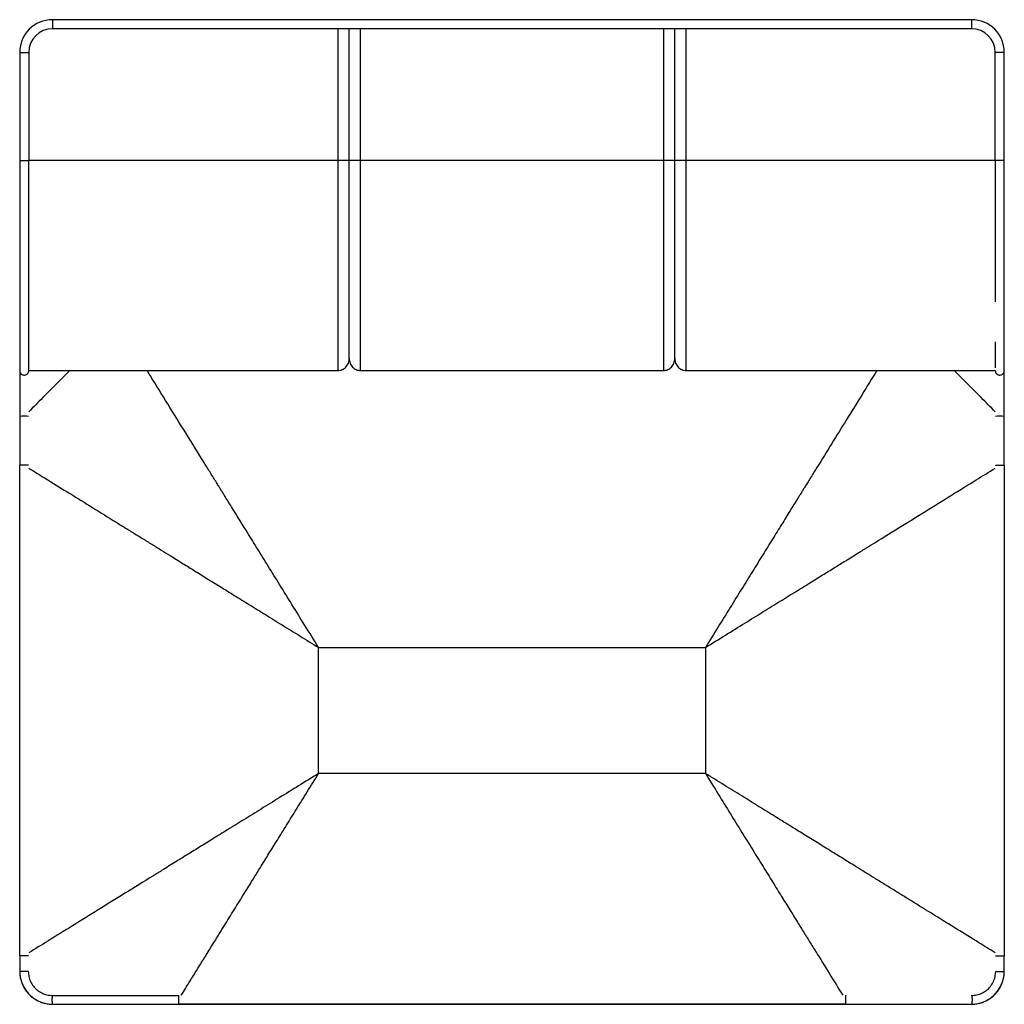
# Paper-space layout '_Top' of a CAD drawing. Header units: millimetres. Extents: x -94 to 774, y -774 to 94.
import ezdxf

# ---------------------------------------------------------------- set-up
doc = ezdxf.new("R2010")
doc.units = ezdxf.units.MM

psp = doc.layouts.new('_Top')

# ---------------------------------------------------------------- linework, layer by layer
at = {"color": 7, "linetype": 'Continuous', "lineweight": 25}
for p, q in [((745, 94), (-65, 94)), ((-65, 94), (-65, 86)), ((745, 94), (745, 86)), ((745, 86), (-65, 86)), ((186.5, 86), (186.5, -30)), ((196.5, -30), (196.5, 86)), ((206.5, -30), (206.5, 86)), ((473.5, 86), (473.5, -30)), ((483.5, -30), (483.5, 86)), ((493.5, -30), (493.5, 86)), ((-94, 65), (-94, -30)), ((-94, 65), (-86, 65)), ((-86, 65), (-86, -30)), ((766, -30), (766, 65)), ((774, 65), (766, 65)), ((774, -30), (774, 65)), ((186.5, -30), (-86, -30)), ((473.5, -30), (206.5, -30)), ((766, -30), (493.5, -30)), ((-86, -215.3), (186.5, -215.3)), ((206.5, -215.21), (206.5, -215.21)), ((206.5, -215.3), (473.5, -215.3)), ((473.5, -215.21), (473.5, -215.21)), ((493.5, -215.21), (493.5, -215.21)), ((493.5, -215.3), (766.03, -215.3)), ((-94, -731.15), (-94, -298.85)), ((774, -298.85), (774, -731.15)), ((169.48, -459.48), (510.52, -459.48)), ((169.48, -570.52), (169.48, -459.48)), ((510.52, -459.48), (510.52, -570.52)), ((510.52, -570.52), (169.48, -570.52)), ((-86.15, -731.15), (-94, -731.15)), ((766.15, -731.15), (774, -731.15)), ((-93.29, -751.29), (-93.22, -751.68)), ((772.97, -752.2), (773.29, -751.18)), ((634.01, -766.07), (634.01, -773.97)), ((45.99, -773.97), (45.99, -773.93)), ((634.01, -773.97), (45.99, -773.97)), ((45.99, -774), (634.01, -774)), ((745.07, -773.97), (745, -773.97))]:
    psp.add_line(p, q, dxfattribs=at)
for centre, radius, start, end in [((-65, 65), 29, 90, 180), ((745, 65), 29, 360, 90), ((-65, 65), 21, 90, 180), ((745, 65), 21, 0, 90), ((-89.95, -281.48), 26.04, 81.56253, 98.94544), ((769.95, -281.48), 26.04, 81.05468, 98.43733)]:
    psp.add_arc(centre, radius, start, end, dxfattribs=at)
for points, knots in [([(-94, -30), (-93.95, -30), (-93.89, -30), (-93.64, -30), (-93.6, -30)], [0, 0, 0, 0, 0.874699, 1, 1, 1, 1]), ([(-93.99, -30), (-93.99, -34.88), (-93.99, -44.48), (-93.99, -58.53), (-93.99, -71.83), (-93.99, -83.44), (-93.99, -93.4), (-93.99, -101.74), (-93.99, -109.26), (-93.99, -115.95), (-93.99, -122.97), (-93.99, -130.47), (-93.99, -138.57), (-93.99, -146.33), (-93.99, -153.74), (-93.99, -160.72), (-93.99, -167.71), (-93.99, -174.58), (-93.99, -181.21), (-93.99, -187.17), (-93.99, -192.48), (-93.99, -196.53), (-93.99, -199.72), (-93.99, -202.33), (-93.99, -204.97), (-93.99, -207.51), (-93.99, -209.57), (-93.99, -211.18), (-93.99, -212.4), (-93.99, -213.44), (-93.99, -214.3), (-93.99, -215), (-93.99, -215.18), (-93.99, -215.27)], [0, 0, 0, 0, 0.04847, 0.095372, 0.140026, 0.18197, 0.213366, 0.24262, 0.269349, 0.293565, 0.315308, 0.347313, 0.379051, 0.41121, 0.443462, 0.4757, 0.508087, 0.547227, 0.58661, 0.626408, 0.666196, 0.705618, 0.728934, 0.755533, 0.785159, 0.817406, 0.851696, 0.87488, 0.89831, 0.921639, 0.944831, 0.97081, 1, 1, 1, 1]), ([(-93.6, -30), (-93.37, -30), (-92.86, -30), (-91.56, -30), (-90, -30), (-88.43, -30), (-87.11, -30), (-86.18, -30), (-86.06, -30), (-86, -30)], [0, 0, 0, 0, 0.125251, 0.271043, 0.416834, 0.562626, 0.708417, 0.854209, 1, 1, 1, 1]), ([(-93.6, -217.03), (-93.6, -216.99), (-93.6, -216.91), (-93.6, -216.1), (-93.6, -214.97), (-93.6, -213.44), (-93.6, -211.43), (-93.6, -208.85), (-93.6, -205.65), (-93.6, -201.74), (-93.6, -197.15), (-93.6, -191.83), (-93.6, -185.76), (-93.6, -178.72), (-93.6, -170.63), (-93.6, -161.35), (-93.6, -151.09), (-93.6, -139.92), (-93.6, -127.97), (-93.6, -115.4), (-93.6, -102.69), (-93.6, -90.04), (-93.6, -77.68), (-93.6, -65.41), (-93.6, -53.34), (-93.6, -41.56), (-93.6, -33.81), (-93.6, -30)], [0, 0, 0, 0, 0.034062, 0.06563, 0.09492, 0.126423, 0.160271, 0.196066, 0.235235, 0.275704, 0.317084, 0.35903, 0.401231, 0.443079, 0.488268, 0.533337, 0.578711, 0.624618, 0.670337, 0.715972, 0.761713, 0.803673, 0.844903, 0.885275, 0.924689, 0.962995, 1, 1, 1, 1]), ([(-86, -215.2), (-86, -215.19), (-86, -215.15), (-86, -214.54), (-86, -213.47), (-86, -211.82), (-86, -209.41), (-86, -206.27), (-86, -202.32), (-86, -197.53), (-86, -191.82), (-86, -185.16), (-86, -178.04), (-86, -170.66), (-86, -163.23), (-86, -155.12), (-86, -146.35), (-86, -136.96), (-86, -127.07), (-86, -116.76), (-86, -106.07), (-86, -95.1), (-86, -83.08), (-86, -70.15), (-86, -56.45), (-86, -43.09), (-86, -34.31), (-86, -30)], [0, 0, 0, 0, 0.016321, 0.047273, 0.075639, 0.113273, 0.154327, 0.198108, 0.243952, 0.291242, 0.339415, 0.387987, 0.436174, 0.474289, 0.512253, 0.550313, 0.588745, 0.627426, 0.665929, 0.704388, 0.742918, 0.781603, 0.819943, 0.866918, 0.912734, 0.957188, 1, 1, 1, 1]), ([(186.5, -30), (186.5, -34.39), (186.5, -43.17), (186.5, -56.35), (186.5, -69.5), (186.5, -82.56), (186.5, -95.47), (186.5, -108.11), (186.5, -120.38), (186.5, -132.17), (186.5, -143.35), (186.5, -153.79), (186.5, -163.38), (186.5, -172.05), (186.5, -179.77), (186.5, -186.56), (186.5, -192.51), (186.5, -198.23), (186.5, -203.53), (186.5, -208.21), (186.5, -211.35), (186.5, -213.38), (186.5, -214.57), (186.5, -215.25), (186.5, -215.22), (186.5, -215.21)], [0, 0, 0, 0, 0.043218, 0.086562, 0.130113, 0.173871, 0.217818, 0.261936, 0.306185, 0.350567, 0.395069, 0.439617, 0.484142, 0.528565, 0.572786, 0.616739, 0.660404, 0.703858, 0.761515, 0.818967, 0.876409, 0.910951, 0.945664, 0.980659, 1, 1, 1, 1]), ([(196.5, -204.53), (196.5, -204.86), (196.5, -205.51), (196.5, -205.11), (196.5, -204.01), (196.5, -202.25), (196.5, -199.93), (196.5, -197.07), (196.5, -193.58), (196.5, -189.37), (196.5, -184.31), (196.5, -178.46), (196.5, -171.76), (196.5, -164.36), (196.5, -156.33), (196.5, -147.78), (196.5, -138.5), (196.5, -128.57), (196.5, -118.08), (196.5, -107.11), (196.5, -95.39), (196.5, -82.97), (196.5, -69.9), (196.5, -56.67), (196.5, -43.36), (196.5, -34.45), (196.5, -30)], [0, 0, 0, 0, 0.039996, 0.079995, 0.119987, 0.15997, 0.199975, 0.23999, 0.279991, 0.323991, 0.367984, 0.411957, 0.455947, 0.499957, 0.539969, 0.579974, 0.619976, 0.659983, 0.699981, 0.739973, 0.779982, 0.823992, 0.867995, 0.912001, 0.955996, 1, 1, 1, 1]), ([(206.5, -215.21), (206.5, -215.22), (206.5, -215.24), (206.5, -214.56), (206.5, -213.38), (206.5, -211.35), (206.5, -208.21), (206.5, -203.53), (206.5, -198.23), (206.5, -192.51), (206.5, -186.56), (206.5, -179.77), (206.5, -172.05), (206.5, -163.38), (206.5, -153.79), (206.5, -143.35), (206.5, -132.17), (206.5, -120.38), (206.5, -108.11), (206.5, -95.47), (206.5, -82.56), (206.5, -69.5), (206.5, -56.35), (206.5, -43.17), (206.5, -34.39), (206.5, -30)], [0, 0, 0, 0, 0.0187, 0.053714, 0.088449, 0.123016, 0.180486, 0.237988, 0.295678, 0.33916, 0.382856, 0.426837, 0.471087, 0.515539, 0.560094, 0.604671, 0.649202, 0.693613, 0.737891, 0.782038, 0.826014, 0.869801, 0.913381, 0.956753, 1, 1, 1, 1]), ([(473.5, -30), (473.5, -34.39), (473.5, -43.17), (473.5, -56.35), (473.5, -69.5), (473.5, -82.56), (473.5, -95.47), (473.5, -108.11), (473.5, -120.38), (473.5, -132.17), (473.5, -143.35), (473.5, -153.79), (473.5, -163.38), (473.5, -172.05), (473.5, -179.77), (473.5, -186.56), (473.5, -192.51), (473.5, -198.23), (473.5, -203.53), (473.5, -208.21), (473.5, -211.35), (473.5, -213.38), (473.5, -214.56), (473.5, -215.24), (473.5, -215.22), (473.5, -215.21)], [0, 0, 0, 0, 0.043247, 0.086619, 0.130199, 0.173986, 0.217962, 0.262109, 0.306387, 0.350799, 0.39533, 0.439907, 0.484461, 0.528913, 0.573163, 0.617145, 0.660841, 0.704323, 0.762012, 0.819514, 0.876985, 0.91155, 0.946286, 0.981303, 1, 1, 1, 1]), ([(483.5, -204.54), (483.5, -204.86), (483.5, -205.52), (483.5, -205.11), (483.5, -204.01), (483.5, -202.25), (483.5, -199.92), (483.5, -197.07), (483.5, -193.59), (483.5, -189.37), (483.5, -184.31), (483.5, -178.46), (483.5, -171.76), (483.5, -164.36), (483.5, -156.33), (483.5, -147.78), (483.5, -138.5), (483.5, -128.57), (483.5, -118.08), (483.5, -107.11), (483.5, -95.39), (483.5, -82.97), (483.5, -69.9), (483.5, -56.67), (483.5, -43.36), (483.5, -34.45), (483.5, -30)], [0, 0, 0, 0, 0.040001, 0.08, 0.11999, 0.159975, 0.199975, 0.239989, 0.279997, 0.323992, 0.367985, 0.411959, 0.455949, 0.499958, 0.53997, 0.579975, 0.619977, 0.659984, 0.699981, 0.739973, 0.779982, 0.823993, 0.867995, 0.912001, 0.955997, 1, 1, 1, 1]), ([(493.5, -215.21), (493.5, -215.22), (493.5, -215.24), (493.5, -214.56), (493.5, -213.38), (493.5, -211.35), (493.5, -208.21), (493.5, -203.53), (493.5, -198.23), (493.5, -192.51), (493.5, -186.56), (493.5, -179.77), (493.5, -172.05), (493.5, -163.38), (493.5, -153.79), (493.5, -143.35), (493.5, -132.17), (493.5, -120.38), (493.5, -108.11), (493.5, -95.47), (493.5, -82.56), (493.5, -69.5), (493.5, -56.35), (493.5, -43.17), (493.5, -34.39), (493.5, -30)], [0, 0, 0, 0, 0.018699, 0.053713, 0.088448, 0.123015, 0.180486, 0.237988, 0.295677, 0.339159, 0.382855, 0.426837, 0.471086, 0.515539, 0.560093, 0.60467, 0.649201, 0.693613, 0.737891, 0.782038, 0.826014, 0.869801, 0.913381, 0.956753, 1, 1, 1, 1]), ([(773.6, -30), (773.37, -30), (772.86, -30), (771.56, -30), (770, -30), (768.43, -30), (767.11, -30), (766.18, -30), (766.06, -30), (766, -30)], [0, 0, 0, 0, 0.125194, 0.270995, 0.416796, 0.562597, 0.708398, 0.854199, 1, 1, 1, 1]), ([(766, -30), (766, -35.26), (766, -45.59), (766, -60.8), (766, -75.42), (766, -89.43), (766, -102.84), (766, -115.66), (766, -127.9), (766, -139.46), (766, -148.41), (766, -153.16), (766, -154.59)], [0, 0, 0, 0, 0.116509, 0.229181, 0.338409, 0.444648, 0.548413, 0.650656, 0.752306, 0.853832, 0.955787, 1, 1, 1, 1]), ([(774, -30), (773.95, -30), (773.89, -30), (773.64, -30), (773.6, -30)], [0, 0, 0, 0, 0.874352, 1, 1, 1, 1]), ([(773.6, -30), (773.6, -35.08), (773.6, -45.09), (773.6, -59.83), (773.6, -74.03), (773.6, -87.69), (773.6, -100.79), (773.6, -113.34), (773.6, -125.02), (773.6, -135.86), (773.6, -145.86), (773.6, -155.27), (773.6, -163.98), (773.6, -171.92), (773.6, -179.32), (773.6, -186.15), (773.6, -192.35), (773.6, -197.74), (773.6, -202.37), (773.6, -206.26), (773.6, -209.46), (773.6, -211.86), (773.6, -213.62), (773.6, -214.93), (773.6, -216), (773.6, -216.82), (773.6, -216.96), (773.6, -217.03)], [0, 0, 0, 0, 0.049684, 0.097827, 0.144581, 0.190119, 0.23464, 0.278458, 0.322002, 0.361834, 0.401745, 0.441913, 0.482082, 0.521882, 0.561553, 0.604916, 0.64856, 0.692048, 0.73478, 0.776359, 0.816343, 0.854259, 0.882272, 0.908588, 0.936695, 0.967519, 1, 1, 1, 1]), ([(773.99, -215.14), (773.99, -215), (773.99, -214.72), (773.99, -213.98), (773.99, -213.14), (773.99, -212.22), (773.99, -210.87), (773.99, -208.95), (773.99, -206.4), (773.99, -203.77), (773.99, -201.2), (773.99, -198.66), (773.99, -195.19), (773.99, -190.39), (773.99, -183.61), (773.99, -175.83), (773.99, -168.3), (773.99, -161.46), (773.99, -155.72), (773.99, -149.74), (773.99, -143.57), (773.99, -137.27), (773.99, -130.7), (773.99, -124.33), (773.99, -117.99), (773.99, -111.62), (773.99, -104.52), (773.99, -96.63), (773.99, -88.44), (773.99, -80.01), (773.99, -71.39), (773.99, -62.09), (773.99, -52.07), (773.99, -41.29), (773.99, -33.85), (773.99, -30)], [0, 0, 0, 0, 0.026889, 0.051277, 0.072899, 0.092519, 0.11218, 0.150391, 0.187002, 0.21756, 0.245603, 0.270793, 0.292934, 0.341124, 0.389589, 0.437898, 0.486293, 0.513769, 0.541072, 0.568109, 0.594643, 0.620726, 0.646413, 0.673351, 0.694736, 0.718274, 0.744009, 0.772054, 0.802617, 0.830127, 0.859609, 0.891189, 0.925007, 0.961221, 1, 1, 1, 1]), ([(-94, -167.53), (-94, -169.47), (-94, -171.66), (-94, -173.86), (-94, -174.1)], [0, 0, 0, 0, 0.889686, 1, 1, 1, 1]), ([(766, -189.9), (766, -190.32), (766, -192.87), (766, -196.72), (766, -201.44), (766, -205.31), (766, -208.49), (766, -210.93), (766, -212.35), (766, -212.86), (766, -212.89)], [0, 0, 0, 0, 0.034035, 0.208104, 0.378948, 0.544766, 0.703561, 0.85319, 0.991398, 1, 1, 1, 1]), ([(-94, -197.42), (-94, -200.09), (-94, -211.12), (-94, -230.58), (-94, -247.37), (-94, -255.76)], [0, 0, 0, 0, 0.137793, 0.569669, 1, 1, 1, 1]), ([(774, -255.76), (774, -245.08), (774, -225.27), (774, -205.55), (774, -196.46)], [0, 0, 0, 0, 0.539131, 1, 1, 1, 1]), ([(186.5, -215.3), (187.15, -215.26), (188.46, -215.18), (190.35, -214.55), (192.09, -213.58), (193.61, -212.24), (194.86, -210.61), (195.79, -208.74), (196.39, -206.7), (196.46, -205.25), (196.5, -204.53)], [0, 0, 0, 0, 0.126133, 0.252308, 0.378311, 0.503963, 0.629161, 0.753658, 0.877295, 1, 1, 1, 1]), ([(196.5, -204.53), (196.54, -205.25), (196.62, -206.7), (197.22, -208.74), (198.14, -210.62), (199.39, -212.25), (200.91, -213.58), (202.65, -214.56), (204.54, -215.19), (205.85, -215.26), (206.5, -215.3)], [0, 0, 0, 0, 0.122723, 0.246419, 0.370915, 0.496057, 0.621756, 0.747756, 0.873875, 1, 1, 1, 1]), ([(473.5, -215.3), (474.15, -215.26), (475.46, -215.18), (477.35, -214.55), (479.09, -213.58), (480.61, -212.25), (481.86, -210.62), (482.79, -208.74), (483.39, -206.7), (483.46, -205.25), (483.5, -204.54)], [0, 0, 0, 0, 0.12613, 0.252297, 0.378291, 0.503936, 0.629134, 0.753639, 0.877288, 1, 1, 1, 1]), ([(483.5, -204.53), (483.54, -205.25), (483.62, -206.7), (484.22, -208.74), (485.14, -210.62), (486.39, -212.25), (487.91, -213.58), (489.65, -214.56), (491.54, -215.19), (492.85, -215.26), (493.5, -215.3)], [0, 0, 0, 0, 0.1227224, 0.2464191, 0.3709146, 0.4960571, 0.6217557, 0.7477555, 0.8738746, 1, 1, 1, 1]), ([(-93.99, -215.28), (-93.98, -215.58), (-93.94, -216.2), (-93.72, -216.76), (-93.6, -217.04)], [0, 0, 0, 0, 0.4982495, 1, 1, 1, 1]), ([(-93.6, -217.04), (-93.46, -217.29), (-93.18, -217.78), (-92.46, -218.51), (-91.52, -219.07), (-90.49, -219.31), (-89.54, -219.31), (-88.54, -219.09), (-87.38, -218.45), (-86.54, -217.43), (-86.08, -216.29), (-86.03, -215.62), (-86, -215.28)], [0, 0, 0, 0, 0.0776105, 0.1483652, 0.2681151, 0.359479, 0.4264306, 0.5142212, 0.6385112, 0.8000845, 0.8953605, 1, 1, 1, 1]), ([(-49.79, -215.3), (-52.26, -217.74), (-60.26, -225.63), (-72.36, -237.78), (-81.9, -247.51), (-86.01, -251.69)], [0, 0, 0, 0, 0.202736, 0.656905, 1, 1, 1, 1]), ([(169.48, -459.48), (165.45, -452.97), (157.61, -440.3), (146.17, -421.82), (135.39, -404.4), (125.26, -388.03), (115.78, -372.72), (107.27, -358.98), (99.68, -346.72), (92.96, -335.86), (88.07, -327.97), (84.85, -322.78), (83.16, -320.04), (81.36, -317.14), (79.24, -313.71), (76.79, -309.76), (74.16, -305.5), (71.54, -301.27), (64.28, -289.54), (52.6, -270.66), (36.71, -245), (25.36, -226.66), (19.31, -216.89), (18.32, -215.3)], [0, 0, 0, 0, 0.079634, 0.15499, 0.226068, 0.292867, 0.355387, 0.413628, 0.461342, 0.505742, 0.546829, 0.558303, 0.56949, 0.580388, 0.594025, 0.611563, 0.629004, 0.646349, 0.663597, 0.773242, 0.878811, 0.980304, 1, 1, 1, 1]), ([(661.68, -215.3), (657.3, -222.37), (648.3, -236.92), (635.04, -258.33), (621.81, -279.71), (612.34, -295.01), (606.22, -304.89), (603.59, -309.14), (601.09, -313.17), (598.93, -316.67), (597.08, -319.65), (595.39, -322.37), (593.67, -325.17), (590.23, -330.72), (584.9, -339.32), (577.5, -351.27), (569.53, -364.15), (560.97, -377.97), (551.89, -392.63), (542.3, -408.13), (532.21, -424.44), (521.55, -441.66), (514.26, -453.44), (510.52, -459.48)], [0, 0, 0, 0, 0.087507, 0.180175, 0.264399, 0.351129, 0.36846, 0.385888, 0.403412, 0.418043, 0.4289, 0.440045, 0.451477, 0.463197, 0.508241, 0.557088, 0.609738, 0.666192, 0.72645, 0.789334, 0.855887, 0.926109, 1, 1, 1, 1]), ([(766.01, -251.69), (761.9, -247.51), (752.36, -237.78), (740.26, -225.63), (732.26, -217.74), (729.79, -215.3)], [0, 0, 0, 0, 0.343094, 0.797263, 1, 1, 1, 1]), ([(766, -215.15), (766.06, -215.74), (766.17, -216.75), (766.92, -217.93), (767.6, -218.53), (768.08, -218.81), (768.31, -218.93), (768.79, -219.14), (769.65, -219.34), (770.68, -219.29), (771.62, -218.99), (772.38, -218.56), (773.1, -217.91), (773.43, -217.34), (773.6, -217.04)], [0, 0, 0, 0, 0.244564, 0.421254, 0.529467, 0.546738, 0.560815, 0.586213, 0.653908, 0.74527, 0.799948, 0.860613, 0.92736, 1, 1, 1, 1]), ([(773.6, -217.04), (773.72, -216.75), (773.94, -216.18), (773.98, -215.49), (773.99, -215.15)], [0, 0, 0, 0, 0.504032, 1, 1, 1, 1]), ([(-94, -255.76), (-94, -263.8), (-94, -278.15), (-94, -292.52), (-94, -298.85)], [0, 0, 0, 0, 0.559997, 1, 1, 1, 1]), ([(774, -298.85), (774, -290.8), (774, -276.43), (774, -262.07), (774, -255.76)], [0, 0, 0, 0, 0.559994, 1, 1, 1, 1]), ([(-86.15, -298.85), (-86.19, -298.85), (-86.3, -298.85), (-87.12, -298.85), (-88.42, -298.85), (-90, -298.85), (-91.57, -298.85), (-92.89, -298.85), (-93.82, -298.85), (-93.94, -298.85), (-94, -298.85)], [0, 0, 0, 0, 0.066677, 0.200009, 0.333341, 0.466673, 0.600005, 0.733336, 0.866668, 1, 1, 1, 1]), ([(-86.02, -301.31), (-81.18, -304.31), (-69.94, -311.27), (-52.02, -322.36), (-32.06, -334.72), (-15.73, -344.83), (-3.23, -352.56), (5.2, -357.79), (13.75, -363.08), (22.24, -368.33), (30.56, -373.48), (37.87, -378), (44.37, -382.03), (51.51, -386.45), (60.4, -391.96), (71.25, -398.67), (82.94, -405.92), (95.49, -413.68), (108.8, -421.92), (122.87, -430.63), (137.68, -439.79), (153.3, -449.47), (164, -456.08), (169.48, -459.48)], [0, 0, 0, 0, 0.057373, 0.133185, 0.211708, 0.292941, 0.325595, 0.358668, 0.39216, 0.42607, 0.45833, 0.489792, 0.51181, 0.534548, 0.573608, 0.615965, 0.661619, 0.71057, 0.762818, 0.817343, 0.875048, 0.935934, 1, 1, 1, 1]), ([(510.52, -459.48), (516.44, -455.81), (528, -448.66), (544.9, -438.2), (560.94, -428.28), (576.1, -418.89), (590.4, -410.04), (603.33, -402.03), (614.98, -394.82), (625.4, -388.37), (636.07, -381.76), (643.99, -376.85), (649.38, -373.52), (651.53, -372.19), (653.96, -370.68), (663.86, -364.56), (680.91, -354), (704.49, -339.41), (727.14, -325.38), (747.56, -312.74), (760.4, -304.79), (766.01, -301.32)], [0, 0, 0, 0, 0.069219, 0.135071, 0.197557, 0.256675, 0.312427, 0.364811, 0.408124, 0.44883, 0.486929, 0.533226, 0.541787, 0.550172, 0.558381, 0.570407, 0.666309, 0.758796, 0.847867, 0.933524, 1, 1, 1, 1]), ([(766.15, -298.85), (766.19, -298.85), (766.3, -298.85), (767.12, -298.85), (768.42, -298.85), (770, -298.85), (771.57, -298.85), (772.89, -298.85), (773.82, -298.85), (773.94, -298.85), (774, -298.85)], [0, 0, 0, 0, 0.066677, 0.200009, 0.333341, 0.466673, 0.600005, 0.733336, 0.866668, 1, 1, 1, 1]), ([(169.48, -570.52), (163.56, -574.19), (152, -581.34), (135.1, -591.8), (119.06, -601.72), (103.9, -611.11), (89.6, -619.96), (76.67, -627.97), (65.02, -635.18), (54.6, -641.63), (43.93, -648.24), (36.01, -653.15), (30.62, -656.48), (28.47, -657.81), (26.04, -659.32), (16.14, -665.44), (-0.91, -676), (-24.49, -690.59), (-47.14, -704.62), (-67.56, -717.26), (-80.4, -725.21), (-86.01, -728.68)], [0, 0, 0, 0, 0.069219, 0.135071, 0.197557, 0.256675, 0.312427, 0.364811, 0.408124, 0.44883, 0.486929, 0.533226, 0.541787, 0.550172, 0.558381, 0.570407, 0.666309, 0.758796, 0.847867, 0.933524, 1, 1, 1, 1]), ([(48.47, -766), (49.68, -764.04), (52.98, -758.7), (58.42, -749.92), (64.82, -739.59), (71.35, -729.04), (77.87, -718.5), (83.62, -709.22), (88.57, -701.22), (92.85, -694.3), (97.23, -687.24), (101.68, -680.04), (105.83, -673.33), (109.55, -667.33), (113.79, -660.48), (119.15, -651.83), (125.94, -640.86), (133.38, -628.84), (141.48, -615.76), (150.23, -601.62), (159.63, -586.42), (166.12, -575.94), (169.48, -570.52)], [0, 0, 0, 0, 0.030312, 0.082285, 0.135348, 0.1895, 0.24474, 0.297416, 0.332161, 0.367601, 0.403735, 0.440563, 0.478085, 0.506605, 0.5326, 0.583218, 0.639222, 0.700609, 0.76738, 0.839536, 0.917076, 1, 1, 1, 1]), ([(766.02, -728.69), (761.18, -725.69), (749.94, -718.73), (732.02, -707.64), (712.06, -695.28), (695.73, -685.17), (683.23, -677.44), (674.8, -672.21), (666.25, -666.92), (657.76, -661.67), (649.44, -656.52), (642.13, -652), (635.63, -647.97), (628.49, -643.55), (619.6, -638.04), (608.75, -631.33), (597.06, -624.08), (584.51, -616.32), (571.2, -608.08), (557.13, -599.37), (542.32, -590.21), (526.7, -580.53), (516, -573.92), (510.52, -570.52)], [0, 0, 0, 0, 0.057373, 0.133185, 0.211708, 0.292941, 0.325595, 0.358668, 0.39216, 0.42607, 0.45833, 0.489792, 0.51181, 0.534548, 0.573608, 0.615965, 0.661619, 0.71057, 0.762818, 0.817343, 0.875048, 0.935934, 1, 1, 1, 1]), ([(510.52, -570.52), (514.28, -576.6), (521.62, -588.45), (532.34, -605.77), (542.49, -622.17), (552.07, -637.66), (561.09, -652.23), (569.55, -665.88), (577.43, -678.62), (584.72, -690.39), (591.42, -701.2), (596.29, -709.07), (599.88, -714.87), (602.36, -718.88), (605.14, -723.37), (607.9, -727.82), (613.71, -737.2), (621.59, -749.93), (628.54, -761.17), (631.53, -766)], [0, 0, 0, 0, 0.0930119, 0.1813752, 0.2650901, 0.3441565, 0.4185743, 0.4883437, 0.5534645, 0.6139369, 0.6689898, 0.7195271, 0.7349082, 0.7581215, 0.7811473, 0.8039856, 0.8266365, 0.925469, 1, 1, 1, 1]), ([(-94, -731.15), (-94, -733.74), (-94, -738.35), (-94, -742.97), (-94, -745)], [0, 0, 0, 0, 0.5600024, 1, 1, 1, 1]), ([(774, -745), (774, -742.42), (774, -737.8), (774, -733.18), (774, -731.15)], [0, 0, 0, 0, 0.559997, 1, 1, 1, 1]), ([(-94, -745), (-93.96, -746.92), (-93.9, -749.38), (-93.14, -751.7), (-92.97, -752.21)], [0, 0, 0, 0, 0.780721, 1, 1, 1, 1]), ([(-86.4, -745.03), (-86.63, -745.04), (-87.11, -745.05), (-88.24, -745.06), (-89.54, -745.07), (-90.91, -745.07), (-92.17, -745.06), (-93.18, -745.04), (-93.87, -745.02), (-93.96, -745.01), (-94, -745)], [0, 0, 0, 0, 0.1248, 0.249981, 0.374873, 0.499853, 0.624881, 0.749914, 0.874941, 1, 1, 1, 1]), ([(-93.94, -745.01), (-93.93, -746.13), (-93.9, -748.24), (-93.48, -750.32), (-93.29, -751.29)], [0, 0, 0, 0, 0.5312842, 1, 1, 1, 1]), ([(-86.09, -745.01), (-86.09, -745.01), (-86.13, -745.02), (-86.27, -745.03), (-86.4, -745.03)], [0, 0, 0, 0, 0.147586, 1, 1, 1, 1]), ([(-86.4, -745.03), (-86.3, -746.58), (-86.1, -749.7), (-84.51, -754.14), (-82.06, -758.14), (-78.73, -761.56), (-74.67, -764.17), (-70.05, -765.89), (-66.8, -766.11), (-65.18, -766.21)], [0, 0, 0, 0, 0.139435, 0.279264, 0.419035, 0.559196, 0.706025, 0.852926, 1, 1, 1, 1]), ([(745.18, -766.21), (746.73, -766.11), (749.83, -765.92), (754.26, -764.35), (758.26, -761.92), (761.7, -758.61), (764.33, -754.55), (766.07, -749.92), (766.29, -746.66), (766.4, -745.03)], [0, 0, 0, 0, 0.140455, 0.280722, 0.421016, 0.561195, 0.707615, 0.854056, 1, 1, 1, 1]), ([(766.15, -745.01), (766.18, -745.02), (766.21, -745.02), (766.36, -745.03), (766.4, -745.03)], [0, 0, 0, 0, 0.785782, 1, 1, 1, 1]), ([(766.4, -745.03), (766.63, -745.04), (767.14, -745.05), (768.44, -745.07), (770, -745.07), (771.57, -745.07), (772.89, -745.05), (773.82, -745.03), (773.94, -745.01), (774, -745)], [0, 0, 0, 0, 0.1252776, 0.2710753, 0.4167524, 0.5625864, 0.7083563, 0.8541777, 1, 1, 1, 1]), ([(773.26, -751.52), (773.47, -750.44), (773.9, -748.29), (773.93, -746.1), (773.94, -745.01)], [0, 0, 0, 0, 0.500453, 1, 1, 1, 1]), ([(-93.3, -751.32), (-92.95, -752.58), (-92.22, -755.17), (-90.43, -758.91), (-88.23, -762.37), (-85.9, -765.07), (-83.63, -767.17), (-81.31, -768.95), (-78.67, -770.56), (-75.71, -771.94), (-72.52, -773.01), (-68.87, -773.8), (-66.28, -773.9), (-64.92, -773.95)], [0, 0, 0, 0, 0.101567, 0.207692, 0.31325, 0.414256, 0.478788, 0.550034, 0.637837, 0.71463, 0.80044, 0.895472, 1, 1, 1, 1]), ([(-92.97, -752.21), (-92.62, -753.53), (-91.78, -756.7), (-89.22, -761.25), (-85.61, -765.67), (-81.18, -769.29), (-76.16, -771.95), (-70.71, -773.65), (-66.95, -773.86), (-65.07, -773.97)], [0, 0, 0, 0, 0.107353, 0.256188, 0.405263, 0.553905, 0.702801, 0.85128, 1, 1, 1, 1]), ([(744.92, -773.95), (746.28, -773.9), (748.87, -773.8), (752.52, -773.01), (755.71, -771.94), (758.68, -770.56), (761.31, -768.95), (763.63, -767.17), (765.91, -765.06), (768.23, -762.37), (770.43, -758.91), (772.22, -755.17), (772.95, -752.58), (773.31, -751.31)], [0, 0, 0, 0, 0.104445, 0.199551, 0.285371, 0.362139, 0.449949, 0.521217, 0.585768, 0.686738, 0.792246, 0.898409, 1, 1, 1, 1]), ([(745.07, -773.97), (746.95, -773.86), (750.71, -773.65), (756.16, -771.94), (761.18, -769.28), (765.61, -765.67), (769.22, -761.25), (771.78, -756.69), (772.62, -753.53), (772.97, -752.2)], [0, 0, 0, 0, 0.148699, 0.297241, 0.446123, 0.594809, 0.743826, 0.892625, 1, 1, 1, 1]), ([(-65.18, -766.21), (-65.23, -766.4), (-65.35, -766.78), (-65.47, -767.81), (-65.55, -769.06), (-65.56, -770.42), (-65.51, -771.74), (-65.4, -772.85), (-65.25, -773.68), (-65.13, -773.87), (-65.07, -773.97)], [0, 0, 0, 0, 0.1248, 0.249981, 0.374873, 0.499853, 0.624881, 0.749914, 0.874941, 1, 1, 1, 1]), ([(-64.97, -766.03), (-65, -766.02), (-65.07, -765.99), (-65.14, -766.13), (-65.18, -766.21)], [0, 0, 0, 0, 0.4041277, 1, 1, 1, 1]), ([(-65.18, -766.21), (-54.85, -766.21), (-34.2, -766.21), (-5.29, -766.21), (21.45, -766.21), (37.81, -766.21), (45.99, -766.21)], [0, 0, 0, 0, 0.2800029, 0.5599775, 0.7799714, 1, 1, 1, 1]), ([(45.99, -766.07), (45.99, -766.06), (45.99, -766.05), (45.99, -766.19), (45.99, -766.21)], [0, 0, 0, 0, 0.828648, 1, 1, 1, 1]), ([(45.99, -766.21), (45.99, -766.4), (45.99, -766.8), (45.99, -767.99), (45.99, -769.5), (45.99, -771.1), (45.99, -772.52), (45.99, -773.6), (45.99, -773.85), (45.99, -773.97)], [0, 0, 0, 0, 0.125253, 0.271044, 0.416835, 0.562626, 0.708418, 0.854209, 1, 1, 1, 1]), ([(745, -766.03), (745.02, -766.02), (745.08, -766), (745.14, -766.13), (745.18, -766.21)], [0, 0, 0, 0, 0.315799, 1, 1, 1, 1]), ([(745.18, -766.21), (745.23, -766.4), (745.35, -766.77), (745.47, -767.81), (745.55, -769.06), (745.56, -770.42), (745.51, -771.74), (745.4, -772.85), (745.25, -773.68), (745.13, -773.87), (745.07, -773.97)], [0, 0, 0, 0, 0.12509, 0.250109, 0.374948, 0.500004, 0.624997, 0.749982, 0.874982, 1, 1, 1, 1]), ([(-65.07, -773.97), (-65.03, -774), (-64.97, -774.04), (-64.92, -773.95), (-64.92, -773.93)], [0, 0, 0, 0, 0.815453, 1, 1, 1, 1]), ([(-65.07, -773.97), (-55.86, -773.97), (-37.44, -773.97), (-9.68, -773.97), (18.14, -773.97), (36.71, -773.97), (45.99, -773.97)], [0, 0, 0, 0, 0.250009, 0.499992, 0.749977, 1, 1, 1, 1]), ([(634.01, -773.97), (644.41, -773.97), (665.21, -773.97), (694.13, -773.97), (720.76, -773.97), (736.96, -773.97), (745.07, -773.97)], [0, 0, 0, 0, 0.280023, 0.56, 0.779989, 1, 1, 1, 1]), ([(634.01, -774), (637.44, -774), (643.94, -774), (653.14, -774), (661.27, -774), (667.92, -774), (673.24, -774), (677.35, -774), (680.99, -774), (685.02, -774), (690.05, -774), (696.49, -774), (704.04, -774), (712.72, -774), (722.5, -774), (733.39, -774), (741.01, -774), (745, -774)], [0, 0, 0, 0, 0.092395, 0.175103, 0.248128, 0.311471, 0.354451, 0.391456, 0.422486, 0.452486, 0.500338, 0.558309, 0.626401, 0.704613, 0.792949, 0.89141, 1, 1, 1, 1])]:
    psp.add_open_spline(points, degree=3, knots=knots, dxfattribs=at)
for points in [[(196.5, -30), (196.46, -30), (196.39, -30), (195.79, -30), (194.87, -30), (193.62, -30), (192.09, -30), (190.35, -30), (188.46, -30), (187.15, -30), (186.5, -30)], [(206.5, -30), (205.85, -30), (204.54, -30), (202.65, -30), (200.91, -30), (199.38, -30), (198.13, -30), (197.21, -30), (196.61, -30), (196.54, -30), (196.5, -30)], [(483.5, -30), (483.46, -30), (483.39, -30), (482.79, -30), (481.87, -30), (480.62, -30), (479.09, -30), (477.35, -30), (475.46, -30), (474.15, -30), (473.5, -30)], [(493.5, -30), (492.85, -30), (491.54, -30), (489.65, -30), (487.91, -30), (486.38, -30), (485.13, -30), (484.21, -30), (483.61, -30), (483.54, -30), (483.5, -30)]]:
    psp.add_open_spline(points, degree=3, dxfattribs=at)

doc.saveas('drawing.dxf')
